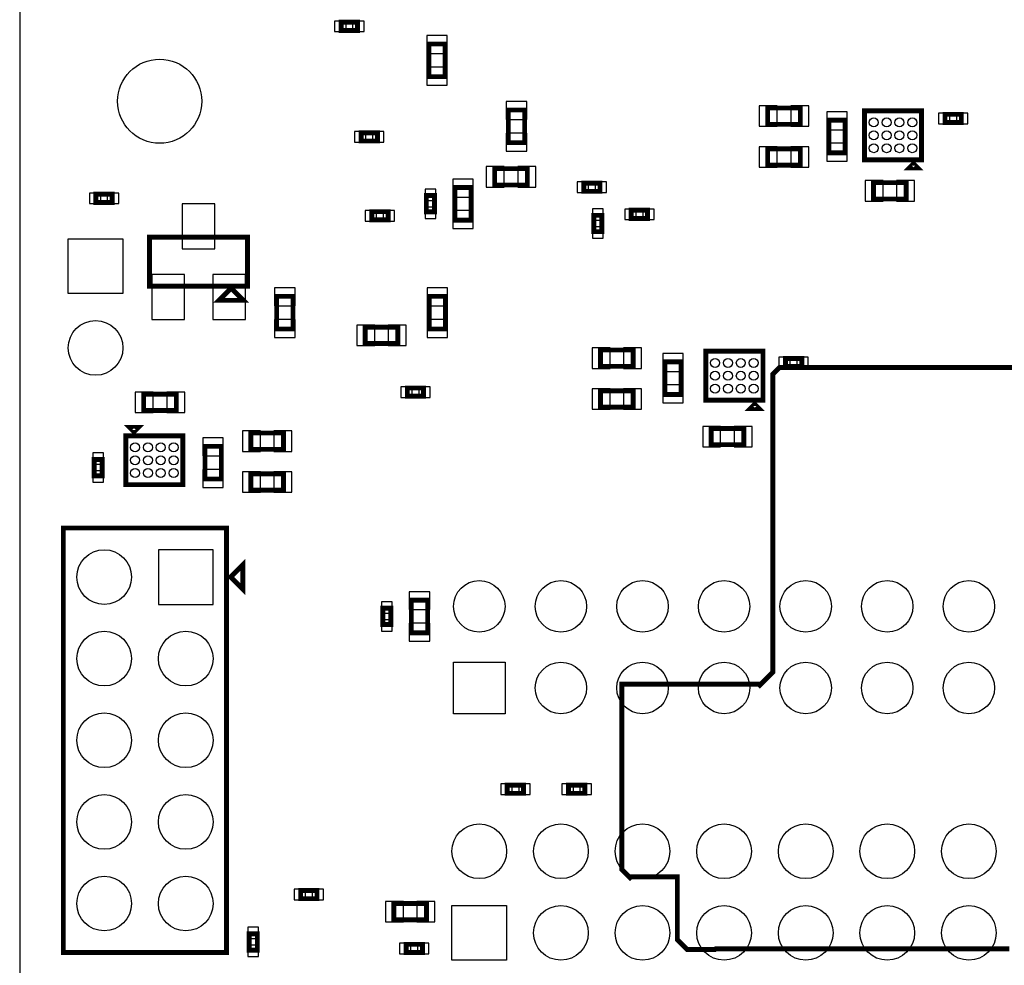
# Model space of a CAD drawing. Extents: x -287 to 3987, y -100 to 6443.
# Tile 2 of 10: x -100 to 1107, y 2010 to 3168. Entities that reach past the tile are written whole.
import ezdxf

# ---------------------------------------------------------------- set-up
doc = ezdxf.new("R2010")
doc.units = 0
for name, color, linetype in [('BG_OUTLINE', 95, 'CONTINUOUS'), ('PG_ASSEMBLY_BOTTOM', 52, 'CONTINUOUS'), ('PIN_BOTTOM', 1, 'CONTINUOUS')]:
    doc.layers.add(name, color=color, linetype=linetype)

msp = doc.modelspace()

# ---------------------------------------------------------------- linework, layer by layer
at = {"layer": 'BG_OUTLINE'}
msp.add_lwpolyline([(-100, 100), (3246.45, 100), (3246.45, 6009.32), (-100, 6009.32)], close=True, dxfattribs=at)
at = {"layer": 'PG_ASSEMBLY_BOTTOM', "const_width": 6}
for points in [[(294, 3165), (314, 3165), (314, 3155), (294, 3155), (294, 3165)], [(401.38, 3098.34), (401.38, 3138.34), (421.38, 3138.34), (421.38, 3098.34), (401.38, 3098.34)], [(498.85, 3017.47), (498.85, 3057.47), (518.85, 3057.47), (518.85, 3017.47), (498.85, 3017.47)], [(856.65, 3040.02), (816.65, 3040.02), (816.65, 3060.02), (856.65, 3060.02), (856.65, 3040.02)], [(935.31, 2996.5), (935.31, 3056.5), (1005.31, 3056.5), (1005.31, 2996.5), (935.31, 2996.5)], [(1034.05, 3052.19), (1054.05, 3052.19), (1054.05, 3042.19), (1034.05, 3042.19), (1034.05, 3052.19)], [(911.65, 3045.02), (911.65, 3005.02), (891.65, 3005.02), (891.65, 3045.02), (911.65, 3045.02)], [(318.38, 3029.56), (338.38, 3029.56), (338.38, 3019.56), (318.38, 3019.56), (318.38, 3029.56)], [(856.65, 2990.02), (816.65, 2990.02), (816.65, 3010.02), (856.65, 3010.02), (856.65, 2990.02)], [(995.31, 2991.5), (1000.31, 2986.5), (990.31, 2986.5), (995.31, 2991.5)], [(482.09, 2985.63), (522.09, 2985.63), (522.09, 2965.63), (482.09, 2965.63), (482.09, 2985.63)], [(611.24, 2957.82), (591.24, 2957.82), (591.24, 2967.82), (611.24, 2967.82), (611.24, 2957.82)], [(986.39, 2948.46), (946.39, 2948.46), (946.39, 2968.46), (986.39, 2968.46), (986.39, 2948.46)], [(-6.62, 2954.34), (13.38, 2954.34), (13.38, 2944.34), (-6.62, 2944.34), (-6.62, 2954.34)], [(453.38, 2962.64), (453.38, 2922.64), (433.38, 2922.64), (433.38, 2962.64), (453.38, 2962.64)], [(398.38, 2932.64), (398.38, 2952.64), (408.38, 2952.64), (408.38, 2932.64), (398.38, 2932.64)], [(331.5, 2932.92), (351.5, 2932.92), (351.5, 2922.92), (331.5, 2922.92), (331.5, 2932.92)], [(669.46, 2924.72), (649.46, 2924.72), (649.46, 2934.72), (669.46, 2934.72), (669.46, 2924.72)], [(613.54, 2928.48), (613.54, 2908.48), (603.54, 2908.48), (603.54, 2928.48), (613.54, 2928.48)], [(179.18, 2841.79), (59.18, 2841.79), (59.18, 2901.79), (179.18, 2901.79), (179.18, 2841.79)], [(159.18, 2839.29), (174.18, 2824.29), (144.18, 2824.29), (159.18, 2839.29)], [(214.91, 2789.19), (214.91, 2829.19), (234.91, 2829.19), (234.91, 2789.19), (214.91, 2789.19)], [(421.73, 2829.26), (421.73, 2789.26), (401.73, 2789.26), (401.73, 2829.26), (421.73, 2829.26)], [(323.38, 2791.34), (363.38, 2791.34), (363.38, 2771.34), (323.38, 2771.34), (323.38, 2791.34)], [(651.82, 2743.49), (611.82, 2743.49), (611.82, 2763.49), (651.82, 2763.49), (651.82, 2743.49)], [(740.89, 2701.96), (740.89, 2761.96), (810.89, 2761.96), (810.89, 2701.96), (740.89, 2701.96)], [(710.6, 2749.04), (710.6, 2709.04), (690.6, 2709.04), (690.6, 2749.04), (710.6, 2749.04)], [(838.44, 2753.19), (858.44, 2753.19), (858.44, 2743.19), (838.44, 2743.19), (838.44, 2753.19)], [(1113, 2030), (753, 2030), (752, 2029), (718, 2029), (706, 2041), (706, 2118), (649, 2118), (648, 2117), (638, 2127), (638, 2354), (806, 2354), (807, 2353), (823, 2369), (823, 2734), (831, 2742), (1210, 2742)], [(375, 2717), (395, 2717), (395, 2707), (375, 2707), (375, 2717)], [(651.82, 2693.49), (611.82, 2693.49), (611.82, 2713.49), (651.82, 2713.49), (651.82, 2693.49)], [(51.98, 2709.52), (91.98, 2709.52), (91.98, 2689.52), (51.98, 2689.52), (51.98, 2709.52)], [(800.89, 2696.96), (805.89, 2691.96), (795.89, 2691.96), (800.89, 2696.96)], [(40.06, 2663.48), (35.06, 2668.48), (45.06, 2668.48), (40.06, 2663.48)], [(787.34, 2647.48), (747.34, 2647.48), (747.34, 2667.48), (787.34, 2667.48), (787.34, 2647.48)], [(100.06, 2658.48), (100.06, 2598.48), (30.06, 2598.48), (30.06, 2658.48), (100.06, 2658.48)], [(183.23, 2661.79), (223.23, 2661.79), (223.23, 2641.79), (183.23, 2641.79), (183.23, 2661.79)], [(127.06, 2605.48), (127.06, 2645.48), (147.06, 2645.48), (147.06, 2605.48), (127.06, 2605.48)], [(-8.8, 2609.45), (-8.8, 2629.45), (1.2, 2629.45), (1.2, 2609.45), (-8.8, 2609.45)], [(183.23, 2611.79), (223.23, 2611.79), (223.23, 2591.79), (183.23, 2591.79), (183.23, 2611.79)], [(-46.46, 2545.4), (-46.46, 2025.4), (153.54, 2025.4), (153.54, 2545.4), (-46.46, 2545.4)], [(158.54, 2485.4), (173.54, 2500.4), (173.54, 2470.4), (158.54, 2485.4)], [(344.98, 2427.16), (344.98, 2447.16), (354.98, 2447.16), (354.98, 2427.16), (344.98, 2427.16)], [(399.98, 2457.16), (399.98, 2417.16), (379.98, 2417.16), (379.98, 2457.16), (399.98, 2457.16)], [(497.55, 2230.4), (517.55, 2230.4), (517.55, 2220.4), (497.55, 2220.4), (497.55, 2230.4)], [(592.55, 2220.4), (572.55, 2220.4), (572.55, 2230.4), (592.55, 2230.4), (592.55, 2220.4)], [(264.36, 2091.34), (244.36, 2091.34), (244.36, 2101.34), (264.36, 2101.34), (264.36, 2091.34)], [(398.54, 2065.4), (358.54, 2065.4), (358.54, 2085.4), (398.54, 2085.4), (398.54, 2065.4)], [(191.21, 2048.4), (191.21, 2028.4), (181.21, 2028.4), (181.21, 2048.4), (191.21, 2048.4)], [(373.54, 2035.4), (393.54, 2035.4), (393.54, 2025.4), (373.54, 2025.4), (373.54, 2035.4)]]:
    msp.add_lwpolyline(points, dxfattribs=at)
at = {"layer": 'PIN_BOTTOM'}
for points in [[(285.98, 3166.5), (285.98, 3153.5), (299.98, 3153.5), (299.98, 3166.5)], [(308.02, 3166.5), (308.02, 3153.5), (322.02, 3153.5), (322.02, 3166.5)], [(398.88, 3126.63), (423.88, 3126.63), (423.88, 3148.63), (398.88, 3148.63)], [(398.88, 3088.05), (423.88, 3088.05), (423.88, 3110.05), (398.88, 3110.05)], [(496.35, 3045.76), (521.35, 3045.76), (521.35, 3067.76), (496.35, 3067.76)], [(828.36, 3037.52), (828.36, 3062.52), (806.36, 3062.52), (806.36, 3037.52)], [(866.94, 3037.52), (866.94, 3062.52), (844.94, 3062.52), (844.94, 3037.52)], [(914.15, 3055.31), (889.15, 3055.31), (889.15, 3033.31), (914.15, 3033.31)], [(1026.03, 3053.69), (1026.03, 3040.69), (1040.03, 3040.69), (1040.03, 3053.69)], [(1048.07, 3053.69), (1048.07, 3040.69), (1062.07, 3040.69), (1062.07, 3053.69)], [(310.36, 3031.06), (310.36, 3018.06), (324.36, 3018.06), (324.36, 3031.06)], [(332.4, 3031.06), (332.4, 3018.06), (346.4, 3018.06), (346.4, 3031.06)], [(496.35, 3007.18), (521.35, 3007.18), (521.35, 3029.18), (496.35, 3029.18)], [(914.15, 3016.73), (889.15, 3016.73), (889.15, 2994.73), (914.15, 2994.73)], [(828.36, 2987.52), (828.36, 3012.52), (806.36, 3012.52), (806.36, 2987.52)], [(866.94, 2987.52), (866.94, 3012.52), (844.94, 3012.52), (844.94, 2987.52)], [(471.8, 2988.13), (471.8, 2963.13), (493.8, 2963.13), (493.8, 2988.13)], [(510.38, 2988.13), (510.38, 2963.13), (532.38, 2963.13), (532.38, 2988.13)], [(455.88, 2972.93), (430.88, 2972.93), (430.88, 2950.93), (455.88, 2950.93)], [(597.22, 2956.32), (597.22, 2969.32), (583.22, 2969.32), (583.22, 2956.32)], [(619.26, 2956.32), (619.26, 2969.32), (605.26, 2969.32), (605.26, 2956.32)], [(958.1, 2945.96), (958.1, 2970.96), (936.1, 2970.96), (936.1, 2945.96)], [(996.68, 2945.96), (996.68, 2970.96), (974.68, 2970.96), (974.68, 2945.96)], [(396.88, 2946.66), (409.88, 2946.66), (409.88, 2960.66), (396.88, 2960.66)], [(-14.64, 2955.84), (-14.64, 2942.84), (-0.64, 2942.84), (-0.64, 2955.84)], [(7.4, 2955.84), (7.4, 2942.84), (21.4, 2942.84), (21.4, 2955.84)], [(139.18, 2887.6), (139.18, 2942.6), (99.18, 2942.6), (99.18, 2887.6)], [(323.48, 2934.42), (323.48, 2921.42), (337.48, 2921.42), (337.48, 2934.42)], [(345.52, 2934.42), (345.52, 2921.42), (359.52, 2921.42), (359.52, 2934.42)], [(396.88, 2924.62), (409.88, 2924.62), (409.88, 2938.62), (396.88, 2938.62)], [(455.88, 2934.35), (430.88, 2934.35), (430.88, 2912.35), (455.88, 2912.35)], [(615.04, 2936.5), (602.04, 2936.5), (602.04, 2922.5), (615.04, 2922.5)], [(655.44, 2923.22), (655.44, 2936.22), (641.44, 2936.22), (641.44, 2923.22)], [(677.48, 2923.22), (677.48, 2936.22), (663.48, 2936.22), (663.48, 2923.22)], [(615.04, 2914.46), (602.04, 2914.46), (602.04, 2900.46), (615.04, 2900.46)], [(26.5, 2832.55), (-40.5, 2832.55), (-40.5, 2899.55), (26.5, 2899.55)], [(101.78, 2800.98), (101.78, 2855.98), (61.78, 2855.98), (61.78, 2800.98)], [(176.58, 2800.98), (176.58, 2855.98), (136.58, 2855.98), (136.58, 2800.98)], [(212.41, 2817.48), (237.41, 2817.48), (237.41, 2839.48), (212.41, 2839.48)], [(424.23, 2839.55), (399.23, 2839.55), (399.23, 2817.55), (424.23, 2817.55)], [(212.41, 2778.9), (237.41, 2778.9), (237.41, 2800.9), (212.41, 2800.9)], [(424.23, 2800.97), (399.23, 2800.97), (399.23, 2778.97), (424.23, 2778.97)], [(313.09, 2793.84), (313.09, 2768.84), (335.09, 2768.84), (335.09, 2793.84)], [(351.67, 2793.84), (351.67, 2768.84), (373.67, 2768.84), (373.67, 2793.84)], [(623.53, 2740.99), (623.53, 2765.99), (601.53, 2765.99), (601.53, 2740.99)], [(662.11, 2740.99), (662.11, 2765.99), (640.11, 2765.99), (640.11, 2740.99)], [(713.1, 2759.33), (688.1, 2759.33), (688.1, 2737.33), (713.1, 2737.33)], [(830.42, 2754.69), (830.42, 2741.69), (844.42, 2741.69), (844.42, 2754.69)], [(852.46, 2754.69), (852.46, 2741.69), (866.46, 2741.69), (866.46, 2754.69)], [(366.98, 2718.5), (366.98, 2705.5), (380.98, 2705.5), (380.98, 2718.5)], [(389.02, 2718.5), (389.02, 2705.5), (403.02, 2705.5), (403.02, 2718.5)], [(623.53, 2690.99), (623.53, 2715.99), (601.53, 2715.99), (601.53, 2690.99)], [(662.11, 2690.99), (662.11, 2715.99), (640.11, 2715.99), (640.11, 2690.99)], [(713.1, 2720.75), (688.1, 2720.75), (688.1, 2698.75), (713.1, 2698.75)], [(41.69, 2712.02), (41.69, 2687.02), (63.69, 2687.02), (63.69, 2712.02)], [(80.27, 2712.02), (80.27, 2687.02), (102.27, 2687.02), (102.27, 2712.02)], [(759.05, 2644.98), (759.05, 2669.98), (737.05, 2669.98), (737.05, 2644.98)], [(797.63, 2644.98), (797.63, 2669.98), (775.63, 2669.98), (775.63, 2644.98)], [(124.56, 2633.77), (149.56, 2633.77), (149.56, 2655.77), (124.56, 2655.77)], [(172.94, 2664.29), (172.94, 2639.29), (194.94, 2639.29), (194.94, 2664.29)], [(211.52, 2664.29), (211.52, 2639.29), (233.52, 2639.29), (233.52, 2664.29)], [(-10.3, 2623.47), (2.7, 2623.47), (2.7, 2637.47), (-10.3, 2637.47)], [(-10.3, 2601.43), (2.7, 2601.43), (2.7, 2615.43), (-10.3, 2615.43)], [(124.56, 2595.19), (149.56, 2595.19), (149.56, 2617.19), (124.56, 2617.19)], [(172.94, 2614.29), (172.94, 2589.29), (194.94, 2589.29), (194.94, 2614.29)], [(211.52, 2614.29), (211.52, 2589.29), (233.52, 2589.29), (233.52, 2614.29)], [(137.04, 2518.9), (70.04, 2518.9), (70.04, 2451.9), (137.04, 2451.9)], [(402.48, 2467.45), (377.48, 2467.45), (377.48, 2445.45), (402.48, 2445.45)], [(343.48, 2441.18), (356.48, 2441.18), (356.48, 2455.18), (343.48, 2455.18)], [(343.48, 2419.14), (356.48, 2419.14), (356.48, 2433.14), (343.48, 2433.14)], [(402.48, 2428.87), (377.48, 2428.87), (377.48, 2406.87), (402.48, 2406.87)], [(494.76, 2380.97), (494.76, 2317.97), (431.76, 2317.97), (431.76, 2380.97)], [(489.53, 2231.9), (489.53, 2218.9), (503.53, 2218.9), (503.53, 2231.9)], [(511.57, 2231.9), (511.57, 2218.9), (525.57, 2218.9), (525.57, 2231.9)], [(578.53, 2218.9), (578.53, 2231.9), (564.53, 2231.9), (564.53, 2218.9)], [(600.57, 2218.9), (600.57, 2231.9), (586.57, 2231.9), (586.57, 2218.9)], [(250.34, 2089.84), (250.34, 2102.84), (236.34, 2102.84), (236.34, 2089.84)], [(272.38, 2089.84), (272.38, 2102.84), (258.38, 2102.84), (258.38, 2089.84)], [(370.25, 2062.9), (370.25, 2087.9), (348.25, 2087.9), (348.25, 2062.9)], [(408.83, 2062.9), (408.83, 2087.9), (386.83, 2087.9), (386.83, 2062.9)], [(429.76, 2015.97), (429.76, 2082.97), (496.76, 2082.97), (496.76, 2015.97)], [(192.71, 2056.42), (179.71, 2056.42), (179.71, 2042.42), (192.71, 2042.42)], [(192.71, 2034.38), (179.71, 2034.38), (179.71, 2020.38), (192.71, 2020.38)], [(365.52, 2036.9), (365.52, 2023.9), (379.52, 2023.9), (379.52, 2036.9)], [(387.56, 2036.9), (387.56, 2023.9), (401.56, 2023.9), (401.56, 2036.9)]]:
    msp.add_lwpolyline(points, close=True, dxfattribs=at)
for centre, radius in [((71.53, 3068.27), 51.5), ((946.69, 3042.25), 5.5), ((962.44, 3042.25), 5.5), ((978.18, 3042.25), 5.5), ((993.93, 3042.25), 5.5), ((946.69, 3026.5), 5.5), ((962.44, 3026.5), 5.5), ((978.18, 3026.5), 5.5), ((993.93, 3026.5), 5.5), ((946.69, 3010.75), 5.5), ((962.44, 3010.75), 5.5), ((978.18, 3010.75), 5.5), ((993.93, 3010.75), 5.5), ((-7, 2766.05), 33.5), ((752.27, 2747.71), 5.5), ((768.02, 2747.71), 5.5), ((783.76, 2747.71), 5.5), ((799.51, 2747.71), 5.5), ((752.27, 2731.96), 5.5), ((768.02, 2731.96), 5.5), ((783.76, 2731.96), 5.5), ((799.51, 2731.96), 5.5), ((752.27, 2716.21), 5.5), ((768.02, 2716.21), 5.5), ((783.76, 2716.21), 5.5), ((799.51, 2716.21), 5.5), ((41.44, 2644.23), 5.5), ((57.19, 2644.23), 5.5), ((72.93, 2644.23), 5.5), ((88.68, 2644.23), 5.5), ((41.44, 2628.48), 5.5), ((57.19, 2628.48), 5.5), ((72.93, 2628.48), 5.5), ((88.68, 2628.48), 5.5), ((41.44, 2612.73), 5.5), ((57.19, 2612.73), 5.5), ((72.93, 2612.73), 5.5), ((88.68, 2612.73), 5.5), ((3.54, 2485.4), 33.5), ((463.26, 2449.47), 31.5), ((563.26, 2449.47), 31.5), ((663.26, 2449.47), 31.5), ((763.26, 2449.47), 31.5), ((863.26, 2449.47), 31.5), ((963.26, 2449.47), 31.5), ((1063.26, 2449.47), 31.5), ((3.54, 2385.4), 33.5), ((103.54, 2385.4), 33.5), ((563.26, 2349.47), 31.5), ((663.26, 2349.47), 31.5), ((763.26, 2349.47), 31.5), ((863.26, 2349.47), 31.5), ((963.26, 2349.47), 31.5), ((1063.26, 2349.47), 31.5), ((3.54, 2285.4), 33.5), ((103.54, 2285.4), 33.5), ((3.54, 2185.4), 33.5), ((103.54, 2185.4), 33.5), ((463.26, 2149.47), 33.5), ((563.26, 2149.47), 33.5), ((663.26, 2149.47), 33.5), ((763.26, 2149.47), 33.5), ((863.26, 2149.47), 33.5), ((963.26, 2149.47), 33.5), ((1063.26, 2149.47), 33.5), ((3.54, 2085.4), 33.5), ((103.54, 2085.4), 33.5), ((563.26, 2049.47), 33.5), ((663.26, 2049.47), 33.5), ((763.26, 2049.47), 33.5), ((863.26, 2049.47), 33.5), ((963.26, 2049.47), 33.5), ((1063.26, 2049.47), 33.5)]:
    msp.add_circle(centre, radius, dxfattribs=at)

doc.saveas('drawing.dxf')
